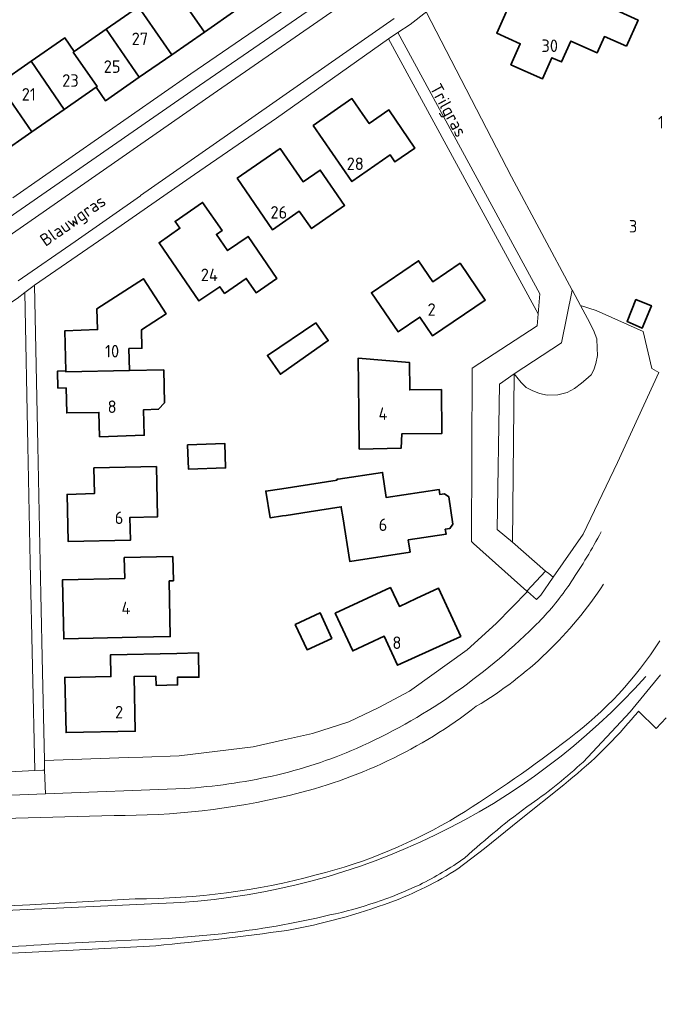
# Model space of a CAD drawing. Header units: metres. Extents: x 248349 to 248832, y 480496 to 481249.
# Tile 5 of 16: x 248738 to 248831, y 480498 to 480640. Entities that reach past the tile are written whole.
import ezdxf
from ezdxf.enums import TextEntityAlignment as Align

# ---------------------------------------------------------------- set-up
doc = ezdxf.new("R2010")
doc.units = ezdxf.units.M
for name, color, linetype, lineweight in [('B-XX-GR-GRAS-GV', 60, 'Continuous', 13), ('B-XX-GR-GROENVOORZIENING-GV', 80, 'Continuous', 18), ('B-XX-OG-BEBOUWING-GV', 7, 'Continuous', 35), ('B-XX-OG-BEBOUWING-T18', 10, 'Continuous', 18), ('B-XX-OG-TERREIN_ERF-GV', 7, 'Continuous', 18), ('B-XX-OG-TOPOGRAFIE-T18', 10, 'Continuous', 18), ('B-XX-OG-WATER-GV', 130, 'Continuous', 18), ('B-XX-OG-WATER_SLOOT-GV', 120, 'Continuous', 18), ('B-XX-VH-ONVERHARD-GV', 252, 'Continuous', 18), ('B-XX-VH-VERHARDING_OPEN-GV', 252, 'Continuous', 18)]:
    doc.layers.add(name, color=color, linetype=linetype, lineweight=lineweight)
doc.styles.add('NLCS-ISO-M-T18', font='NLCS-ISO.ttf', dxfattribs={"height": 1.8})

msp = doc.modelspace()

# ---------------------------------------------------------------- linework, layer by layer
at = {"layer": 'B-XX-GR-GRAS-GV'}
for points in [[(248826.79, 480540.159, -0.0025827), (248825.806, 480538.994)], [(248825.806, 480538.994, -0.0498135), (248816.021, 480529.549)], [(248800.792, 480517.45, -0.0566076), (248791.146, 480512.646)], [(248791.146, 480512.646, -0.0452839), (248776.163, 480508.556)], [(248776.163, 480508.556, -0.0112475), (248757.275, 480506.353)]]:
    msp.add_lwpolyline(points, format="xyb", dxfattribs=at)
for points in [[(248826.79, 480540.159), (248829.327, 480537.621), (248830.78, 480539.163)], [(248816.021, 480529.549), (248809.649, 480524.45), (248804.614, 480520.332), (248800.792, 480517.45)], [(248757.275, 480506.353), (248745.416, 480505.719), (248732.553, 480505.099), (248717.43, 480504.813), (248707.732, 480504.352), (248691.239, 480503.882), (248678.13, 480503.456), (248661.958, 480502.797), (248650.03, 480501.993), (248649.765, 480502.045), (248650.196, 480500), (248650.511, 480498.504), (248650.261, 480498.421), (248650.325, 480497.909)]]:
    msp.add_lwpolyline(points, dxfattribs=at)
at = {"layer": 'B-XX-GR-GROENVOORZIENING-GV'}
for points in [[(248818.421, 480598.58), (248819.422, 480596.7), (248820.278, 480595.033), (248820.789, 480593.778), (248820.811, 480592.444), (248820.856, 480591.378), (248820.633, 480590.211), (248820.333, 480589.3), (248819.967, 480588.611), (248819.2, 480587.922), (248818.589, 480587.378), (248817.556, 480586.633), (248816.533, 480586.044), (248815.178, 480585.722), (248813.622, 480585.678), (248812.511, 480585.911), (248811.489, 480586.333), (248810.611, 480586.767), (248809.878, 480587.5), (248809.278, 480588.278), (248808.889, 480588.733), (248808.656, 480564.478), (248813.389, 480560.311), (248813.86, 480559.952), (248814.495, 480559.435), (248818.801, 480565.663), (248823.738, 480575.956), (248829.727, 480588.924), (248828.694, 480589.531), (248827.463, 480594.861), (248820.666, 480597.847)], [(248656.656, 480528.256), (248646.172, 480527.868), (248640.514, 480527.658), (248640.557, 480526.507), (248640.565, 480526.491), (248641.549, 480524.43), (248662.043, 480525.134), (248741.393, 480528.222), (248741.278, 480531.644), (248741.022, 480531.633), (248739.881, 480531.582), (248735.262, 480531.376), (248715.622, 480530.5), (248675.522, 480529.078)]]:
    msp.add_lwpolyline(points, close=True, dxfattribs=at)
for points in [[(248817.109, 480558.791, 0.0240496), (248821.406, 480565.976)], [(248811.781, 480552.332, 0.0440422), (248816.456, 480557.839)], [(248816.456, 480557.839, 0.0065116), (248817.109, 480558.791)], [(248799.784, 480542.392, 0.0434495), (248811.781, 480552.332)], [(248827.843, 480545.148, -0.196016), (248760.915, 480512.589)], [(248786.188, 480534.784, 0.0475301), (248799.784, 480542.392)], [(248774.064, 480530.798, 0.0488133), (248786.188, 480534.784)], [(248811.323, 480526.794, 0.0367301), (248818.797, 480532.813)], [(248761.429, 480529.002, 0.0394167), (248774.064, 480530.798)], [(248801.73, 480518.97, -0.0278564), (248811.323, 480526.794)], [(248795.285, 480515.133, 0.0371807), (248801.73, 480518.97)], [(248782.334, 480510.779, 0.0576519), (248795.285, 480515.133)], [(248766.832, 480508.082, 0.0325562), (248782.334, 480510.779)], [(248724.363, 480506.032, 0.0197298), (248741.904, 480506.554)]]:
    msp.add_lwpolyline(points, format="xyb", dxfattribs=at)
for points in [[(248818.797, 480532.813), (248825.577, 480540.064), (248829.936, 480545.371)], [(248760.915, 480512.589), (248697.696, 480509.706), (248664.098, 480508.584), (248650.86, 480507.758), (248649.224, 480507.453)], [(248741.904, 480506.554), (248750.528, 480506.99), (248759.048, 480507.407), (248766.832, 480508.082)]]:
    msp.add_lwpolyline(points, dxfattribs=at)
at = {"layer": 'B-XX-OG-BEBOUWING-GV'}
for points in [[(248768.955, 480641.219), (248764.195, 480648.129), (248759.514, 480644.88), (248764.294, 480637.979)], [(248764.294, 480637.979), (248759.514, 480644.88), (248754.812, 480641.614), (248759.594, 480634.709)], [(248825.03, 480635.935), (248826.724, 480639.713), (248823.54, 480641.116), (248816.46, 480644.257), (248815.049, 480641.156), (248809.039, 480643.817), (248806.378, 480637.797), (248809.758, 480636.296), (248808.421, 480633.269), (248812.968, 480631.246), (248814.319, 480634.276), (248815.699, 480633.676), (248817.019, 480636.676), (248820.839, 480634.986), (248821.871, 480637.327)], [(248750.16, 480638.384), (248754.913, 480631.459), (248759.594, 480634.709), (248754.812, 480641.614)], [(248754.913, 480631.459), (248750.16, 480638.384), (248745.532, 480635.17), (248745.402, 480635.08), (248748.832, 480630.13), (248748.702, 480630.04), (248750.062, 480628.079)], [(248744.092, 480626.84), (248748.702, 480630.04), (248748.832, 480630.13), (248745.402, 480635.08), (248745.532, 480635.17), (248744.182, 480637.121), (248739.342, 480633.76)], [(248744.092, 480626.84), (248739.342, 480633.76), (248734.639, 480630.494), (248739.421, 480623.6)], [(248734.73, 480620.34), (248739.421, 480623.6), (248734.639, 480630.494), (248729.94, 480627.231)], [(248779.943, 480624.513), (248785.517, 480616.432), (248791.016, 480620.266), (248791.716, 480619.265), (248794.58, 480621.267), (248790.818, 480626.752), (248788.014, 480624.794), (248787.116, 480626.085), (248785.515, 480628.387)], [(248769.014, 480616.914), (248774.103, 480609.499), (248777.949, 480612.173), (248779.71, 480609.666), (248784.463, 480613.003), (248780.958, 480618.099), (248778.496, 480616.406), (248775.177, 480621.199)], [(248767.173, 480600.327), (248770.302, 480602.479), (248771.722, 480600.415), (248774.709, 480602.47), (248770.576, 480608.524), (248767.635, 480606.486), (248766.017, 480608.815), (248766.831, 480609.381), (248764.018, 480613.427), (248760.077, 480610.688), (248760.763, 480609.701), (248757.767, 480607.625), (248763.506, 480599.238), (248766.491, 480601.28)], [(248801.097, 480604.693), (248797.186, 480602.014), (248795.128, 480605.021), (248788.324, 480600.432), (248792.192, 480594.804), (248795.291, 480596.909), (248797.109, 480594.224), (248804.727, 480599.371)], [(248753.499, 480589.223), (248753.414, 480592.37), (248755.294, 480592.421), (248755.223, 480595.06), (248758.782, 480597.363), (248755.5, 480602.436), (248748.8, 480598.1), (248748.918, 480595.11), (248744.188, 480594.922), (248744.337, 480589.164), (248744.34, 480589.024)], [(248826.414, 480599.459), (248825.129, 480596.28), (248827.283, 480595.294), (248828.627, 480598.548)], [(248780.326, 480596.078), (248773.367, 480591.389), (248775.233, 480588.689), (248782.116, 480593.537)], [(248786.517, 480583.306), (248786.567, 480577.889), (248792.611, 480578.011), (248792.712, 480580.104), (248798.454, 480580.136), (248798.413, 480586.46), (248793.846, 480586.43), (248793.821, 480590.358), (248786.442, 480591.004)], [(248753.499, 480589.223), (248744.34, 480589.024), (248744.337, 480589.164), (248743.148, 480589.142), (248743.194, 480586.682), (248744.384, 480586.705), (248744.471, 480583.106), (248749.1, 480583.192), (248749.197, 480579.664), (248755.631, 480579.9), (248755.532, 480583.574), (248757.693, 480583.634), (248758.529, 480584.566), (248758.447, 480589.306)], [(248761.862, 480578.529), (248761.986, 480575.007), (248767.347, 480575.196), (248767.223, 480578.719)], [(248748.369, 480575.176), (248748.453, 480571.491), (248744.527, 480571.375), (248744.685, 480564.564), (248753.646, 480564.771), (248753.569, 480568.05), (248757.553, 480568.159), (248757.385, 480575.37)], [(248779.357, 480568.867), (248783.985, 480569.584), (248783.999, 480569.492), (248784.207, 480568.155), (248785.205, 480561.721), (248793.893, 480563.069), (248793.623, 480564.807), (248799.069, 480565.632), (248798.959, 480566.354), (248799.641, 480566.458), (248800.069, 480567.1), (248799.471, 480571.014), (248798.869, 480571.448), (248798.196, 480571.346), (248798.085, 480572.075), (248790.477, 480570.922), (248789.927, 480574.547), (248783.542, 480573.578), (248783.369, 480573.552), (248783.389, 480573.424), (248775.441, 480572.192), (248773.125, 480571.855), (248773.734, 480568.004), (248775.543, 480568.277), (248776.037, 480568.352)], [(248759.192, 480558.909), (248759.822, 480558.927), (248759.733, 480562.418), (248752.75, 480562.256), (248752.82, 480559.264), (248743.847, 480559.061), (248744.05, 480550.561), (248754.553, 480550.782), (248759.37, 480550.889)], [(248791.08, 480557.96), (248783.119, 480554.249), (248785.634, 480548.814), (248790.168, 480550.932), (248792.105, 480546.758), (248801.191, 480550.921), (248797.968, 480557.861), (248794.762, 480556.362), (248792.351, 480555.234)], [(248777.333, 480552.622), (248779.078, 480548.978), (248782.622, 480550.611), (248780.971, 480554.294)], [(248760.333, 480548.462), (248750.764, 480548.235), (248750.838, 480545.129), (248744.183, 480544.991), (248744.371, 480537.051), (248754.337, 480537.258), (248754.164, 480545.113), (248757.301, 480545.181), (248757.33, 480543.85), (248760.432, 480543.918), (248760.408, 480545.016), (248763.495, 480545.023), (248763.444, 480548.525)]]:
    msp.add_lwpolyline(points, close=True, dxfattribs=at)
at = {"layer": 'B-XX-OG-TERREIN_ERF-GV'}
for points in [[(248748.702, 480630.04), (248744.092, 480626.84), (248739.421, 480623.6), (248734.73, 480620.34), (248729.88, 480616.97), (248725.1, 480623.871), (248729.94, 480627.231), (248734.639, 480630.494), (248739.342, 480633.76), (248744.182, 480637.121), (248745.532, 480635.17), (248750.16, 480638.384), (248754.812, 480641.614), (248759.514, 480644.88), (248764.195, 480648.129), (248768.865, 480651.372), (248773.716, 480654.74), (248778.506, 480647.859), (248773.686, 480644.509), (248768.955, 480641.219), (248764.294, 480637.979), (248759.594, 480634.709), (248754.913, 480631.459), (248750.062, 480628.079)], [(248740.922, 480547.922), (248741.248, 480533.017), (248753.309, 480533.442), (248755.409, 480533.516), (248760.656, 480533.701), (248771.307, 480535.007), (248775.536, 480535.964), (248779.859, 480536.9), (248785.091, 480538.618), (248789.395, 480540.682), (248793.832, 480543.038), (248794.13, 480543.252), (248802.096, 480548.97), (248806.287, 480552.789), (248810.784, 480557.389), (248812.087, 480556.251), (248812.715, 480556.859), (248814.495, 480559.435), (248813.86, 480559.952), (248813.389, 480560.311), (248810.722, 480557.422), (248803.033, 480564.3), (248802.722, 480564.578), (248802.811, 480589.567), (248812.178, 480595.644), (248812.333, 480597.389), (248804.133, 480612.478), (248790.811, 480637.011), (248774.678, 480625.578), (248762.878, 480617.433), (248750.578, 480608.9), (248739.822, 480601.489), (248740.289, 480578.389), (248740.622, 480561.578)], [(248790.818, 480626.752), (248794.58, 480621.267), (248791.716, 480619.265), (248791.016, 480620.266), (248785.517, 480616.432), (248779.943, 480624.513), (248785.515, 480628.387), (248787.116, 480626.085), (248788.014, 480624.794)], [(248769.014, 480616.914), (248775.177, 480621.199), (248778.496, 480616.406), (248780.958, 480618.099), (248784.463, 480613.003), (248779.71, 480609.666), (248777.949, 480612.173), (248774.103, 480609.499)], [(248760.077, 480610.688), (248764.018, 480613.427), (248766.831, 480609.381), (248766.017, 480608.815), (248767.635, 480606.486), (248770.576, 480608.524), (248774.709, 480602.47), (248771.722, 480600.415), (248770.302, 480602.479), (248767.173, 480600.327), (248766.491, 480601.28), (248763.506, 480599.238), (248757.767, 480607.625), (248760.763, 480609.701)], [(248801.097, 480604.693), (248804.727, 480599.371), (248797.109, 480594.224), (248795.291, 480596.909), (248792.192, 480594.804), (248788.324, 480600.432), (248795.128, 480605.021), (248797.186, 480602.014)], [(248753.499, 480589.223), (248758.447, 480589.306), (248758.529, 480584.566), (248757.693, 480583.634), (248755.532, 480583.574), (248755.631, 480579.9), (248749.197, 480579.664), (248749.1, 480583.192), (248744.471, 480583.106), (248744.384, 480586.705), (248743.194, 480586.682), (248743.148, 480589.142), (248744.337, 480589.164), (248744.188, 480594.922), (248748.918, 480595.11), (248748.8, 480598.1), (248755.5, 480602.436), (248758.782, 480597.363), (248755.223, 480595.06), (248755.294, 480592.421), (248753.414, 480592.37)], [(248826.414, 480599.459), (248828.627, 480598.548), (248827.283, 480595.294), (248825.129, 480596.28)], [(248782.116, 480593.537), (248775.233, 480588.689), (248773.367, 480591.389), (248780.326, 480596.078)], [(248792.712, 480580.104), (248792.611, 480578.011), (248786.567, 480577.889), (248786.517, 480583.306), (248786.442, 480591.004), (248793.821, 480590.358), (248793.846, 480586.43), (248798.413, 480586.46), (248798.454, 480580.136)], [(248761.862, 480578.529), (248767.223, 480578.719), (248767.347, 480575.196), (248761.986, 480575.007)], [(248748.369, 480575.176), (248757.385, 480575.37), (248757.553, 480568.159), (248753.569, 480568.05), (248753.646, 480564.771), (248744.685, 480564.564), (248744.527, 480571.375), (248748.453, 480571.491)], [(248783.999, 480569.492), (248783.985, 480569.584), (248779.357, 480568.867), (248776.037, 480568.352), (248775.543, 480568.277), (248773.734, 480568.004), (248773.125, 480571.855), (248775.441, 480572.192), (248783.389, 480573.424), (248783.369, 480573.552), (248783.542, 480573.578), (248789.927, 480574.547), (248790.477, 480570.922), (248798.085, 480572.075), (248798.196, 480571.346), (248798.869, 480571.448), (248799.471, 480571.014), (248800.069, 480567.1), (248799.641, 480566.458), (248798.959, 480566.354), (248799.069, 480565.632), (248793.623, 480564.807), (248793.893, 480563.069), (248785.205, 480561.721), (248784.207, 480568.155)], [(248752.75, 480562.256), (248759.733, 480562.418), (248759.822, 480558.927), (248759.192, 480558.909), (248759.37, 480550.889), (248754.553, 480550.782), (248744.05, 480550.561), (248743.847, 480559.061), (248752.82, 480559.264)], [(248794.762, 480556.362), (248797.968, 480557.861), (248801.191, 480550.921), (248792.105, 480546.758), (248790.168, 480550.932), (248785.634, 480548.814), (248783.119, 480554.249), (248791.08, 480557.96), (248792.351, 480555.234)], [(248777.333, 480552.622), (248780.971, 480554.294), (248782.622, 480550.611), (248779.078, 480548.978)], [(248750.764, 480548.235), (248760.333, 480548.462), (248763.444, 480548.525), (248763.495, 480545.023), (248760.408, 480545.016), (248760.432, 480543.918), (248757.33, 480543.85), (248757.301, 480545.181), (248754.164, 480545.113), (248754.337, 480537.258), (248744.371, 480537.051), (248744.183, 480544.991), (248750.838, 480545.129)]]:
    msp.add_lwpolyline(points, close=True, dxfattribs=at)
msp.add_lwpolyline([(248736.733, 480614.078), (248762.322, 480631.978), (248777.978, 480642.733)], dxfattribs=at)
at = {"layer": 'B-XX-OG-WATER-GV'}
for points in [[(248821.759, 480558.459, -0.1141865), (248803.432, 480540.837)], [(248816.787, 480536.224, 0.0893391), (248829.836, 480550.265)], [(248803.432, 480540.837, -0.1073323), (248776.498, 480527.998)], [(248800.794, 480525.059, 0.0260959), (248816.787, 480536.224)], [(248776.498, 480527.998, -0.0596198), (248751.302, 480525.106)], [(248780.394, 480516.549, 0.0741744), (248800.794, 480525.059)], [(248754.311, 480513.102, 0.0655273), (248780.394, 480516.549)]]:
    msp.add_lwpolyline(points, format="xyb", dxfattribs=at)
for points in [[(248751.302, 480525.106), (248717.619, 480524.202), (248689.65, 480523.507), (248667.65, 480522.894), (248660.253, 480522.499), (248653.013, 480521.722), (248640.934, 480520.87), (248637.314, 480520.614), (248636.916, 480520.586), (248634.697, 480520.473), (248634.353, 480520.455), (248632.707, 480520.371), (248626.378, 480520.047), (248626.031, 480520.029), (248614.407, 480519.434), (248590.214, 480517.873)], [(248592.023, 480506.815), (248617.183, 480508.498), (248626.609, 480509.156), (248626.954, 480509.18), (248632.711, 480509.581), (248633.328, 480509.583), (248634.942, 480509.589), (248635.275, 480509.59), (248637.89, 480509.598), (248641.529, 480509.61), (248647.365, 480509.629), (248666.793, 480509.915), (248693.278, 480510.059), (248714.451, 480511.129), (248739.153, 480512.232), (248754.311, 480513.102)]]:
    msp.add_lwpolyline(points, dxfattribs=at)
at = {"layer": 'B-XX-OG-WATER_SLOOT-GV'}
for points in [[(248821.406, 480565.976, -0.0240496), (248817.109, 480558.791)], [(248803.432, 480540.837, 0.1141865), (248821.759, 480558.459)], [(248816.456, 480557.839, -0.0440422), (248811.781, 480552.332)], [(248817.109, 480558.791, -0.0065116), (248816.456, 480557.839)], [(248811.781, 480552.332, -0.0434495), (248799.784, 480542.392)], [(248829.836, 480550.265, -0.0893391), (248816.787, 480536.224)], [(248760.915, 480512.589, 0.196016), (248827.843, 480545.148)], [(248799.784, 480542.392, -0.0475301), (248786.188, 480534.784)], [(248776.498, 480527.998, 0.1073323), (248803.432, 480540.837)], [(248816.787, 480536.224, -0.0260959), (248800.794, 480525.059)], [(248786.188, 480534.784, -0.0488133), (248774.064, 480530.798)], [(248774.064, 480530.798, -0.0394167), (248761.429, 480529.002)], [(248751.302, 480525.106, 0.0596198), (248776.498, 480527.998)], [(248800.794, 480525.059, -0.0741744), (248780.394, 480516.549)], [(248780.394, 480516.549, -0.0655273), (248754.311, 480513.102)]]:
    msp.add_lwpolyline(points, format="xyb", dxfattribs=at)
for points in [[(248761.429, 480529.002), (248741.393, 480528.222), (248662.043, 480525.134), (248641.549, 480524.43), (248636.225, 480524.159), (248636.262, 480524.264), (248636.096, 480524.791), (248634.581, 480523.185), (248634.574, 480522.797), (248634.227, 480522.778), (248632.574, 480522.689), (248626.61, 480522.366), (248626.256, 480522.347), (248625.909, 480522.328), (248624.414, 480523.646), (248608.133, 480521.311), (248588.467, 480519.799), (248578.612, 480520.077), (248564.229, 480521.022), (248553.891, 480522.265), (248542.353, 480524.707), (248529.402, 480528.024), (248520.028, 480530.887), (248513.262, 480533.368)], [(248590.214, 480517.873), (248614.407, 480519.434), (248626.031, 480520.029), (248626.378, 480520.047), (248632.707, 480520.371), (248634.353, 480520.455), (248634.697, 480520.473), (248636.916, 480520.586), (248637.314, 480520.614), (248640.934, 480520.87), (248653.013, 480521.722), (248660.253, 480522.499), (248667.65, 480522.894), (248689.65, 480523.507), (248717.619, 480524.202), (248751.302, 480525.106)], [(248754.311, 480513.102), (248739.153, 480512.232), (248714.451, 480511.129), (248693.278, 480510.059), (248666.793, 480509.915), (248647.365, 480509.629), (248641.529, 480509.61), (248637.89, 480509.598), (248635.275, 480509.59), (248634.942, 480509.589), (248633.328, 480509.583), (248632.711, 480509.581), (248626.954, 480509.18), (248626.609, 480509.156), (248617.183, 480508.498), (248592.023, 480506.815)], [(248637.33, 480505.804), (248637.294, 480505.63), (248642.529, 480505.877), (248642.376, 480506.359), (248644.777, 480506.623), (248649.224, 480507.453), (248650.86, 480507.758), (248664.098, 480508.584), (248697.696, 480509.706), (248760.915, 480512.589)]]:
    msp.add_lwpolyline(points, dxfattribs=at)
at = {"layer": 'B-XX-VH-ONVERHARD-GV'}
for points in [[(248829.936, 480545.371), (248825.577, 480540.064), (248818.797, 480532.813)], [(248800.792, 480517.45), (248804.614, 480520.332), (248809.649, 480524.45), (248816.021, 480529.549)], [(248766.832, 480508.082), (248759.048, 480507.407), (248750.528, 480506.99), (248741.904, 480506.554)], [(248649.765, 480502.045), (248650.03, 480501.993), (248661.958, 480502.797), (248678.13, 480503.456), (248691.239, 480503.882), (248707.732, 480504.352), (248717.43, 480504.813), (248732.553, 480505.099), (248745.416, 480505.719), (248757.275, 480506.353)]]:
    msp.add_lwpolyline(points, dxfattribs=at)
for points in [[(248825.806, 480538.994, 0.0025827), (248826.79, 480540.159)], [(248816.021, 480529.549, 0.0498135), (248825.806, 480538.994)], [(248818.797, 480532.813, -0.0367301), (248811.323, 480526.794)], [(248811.323, 480526.794, 0.0278564), (248801.73, 480518.97)], [(248801.73, 480518.97, -0.0371807), (248795.285, 480515.133)], [(248791.146, 480512.646, 0.0566076), (248800.792, 480517.45)], [(248795.285, 480515.133, -0.0576519), (248782.334, 480510.779)], [(248776.163, 480508.556, 0.0452839), (248791.146, 480512.646)], [(248782.334, 480510.779, -0.0325562), (248766.832, 480508.082)], [(248757.275, 480506.353, 0.0112475), (248776.163, 480508.556)], [(248741.904, 480506.554, -0.0197298), (248724.363, 480506.032)]]:
    msp.add_lwpolyline(points, format="xyb", dxfattribs=at)
at = {"layer": 'B-XX-VH-VERHARDING_OPEN-GV'}
for points in [[(248735.556, 480610.844), (248735.535, 480610.83), (248734.978, 480610.444), (248734.4, 480607.389), (248735.567, 480608.178), (248765.533, 480629.078), (248786.511, 480643.622), (248787.665, 480644.522), (248784.578, 480644.778), (248763.567, 480630.278)], [(248796.322, 480640.944), (248793.9, 480639.067), (248792.141, 480637.896), (248812.589, 480600.269), (248812.333, 480597.389), (248812.178, 480595.644), (248802.811, 480589.567), (248802.722, 480564.578), (248803.033, 480564.3), (248810.722, 480557.422), (248813.389, 480560.311), (248808.656, 480564.478), (248806.449, 480566.32), (248806.767, 480587.237), (248808.889, 480588.733), (248815.689, 480593.189), (248817.233, 480600.789), (248808.5, 480617.133), (248796.233, 480640.867)], [(248812.333, 480597.389), (248812.589, 480600.269), (248792.141, 480637.896), (248790.811, 480637.011), (248804.133, 480612.478)], [(248738.443, 480600.438), (248737.322, 480599.578), (248734.589, 480597.822), (248732.278, 480596.389), (248731.833, 480596.133), (248733.5, 480594.633), (248734.278, 480570.011), (248734.267, 480570.011), (248734.921, 480545.802), (248735.067, 480540.411), (248735.262, 480531.376), (248739.881, 480531.582), (248739.222, 480561.549), (248738.889, 480578.361)], [(248738.443, 480600.438), (248738.889, 480578.361), (248739.222, 480561.549), (248739.881, 480531.582), (248741.022, 480531.633), (248741.278, 480531.644), (248741.248, 480533.017), (248740.922, 480547.922), (248740.622, 480561.578), (248740.289, 480578.389), (248739.822, 480601.489), (248739.567, 480601.3)], [(248818.421, 480598.58), (248817.256, 480600.767), (248817.233, 480600.789), (248815.689, 480593.189), (248808.889, 480588.733), (248809.278, 480588.278), (248809.878, 480587.5), (248810.611, 480586.767), (248811.489, 480586.333), (248812.511, 480585.911), (248813.622, 480585.678), (248815.178, 480585.722), (248816.533, 480586.044), (248817.556, 480586.633), (248818.589, 480587.378), (248819.2, 480587.922), (248819.967, 480588.611), (248820.333, 480589.3), (248820.633, 480590.211), (248820.856, 480591.378), (248820.811, 480592.444), (248820.789, 480593.778), (248820.278, 480595.033), (248819.422, 480596.7)], [(248808.889, 480588.733), (248806.767, 480587.237), (248806.449, 480566.32), (248808.656, 480564.478)]]:
    msp.add_lwpolyline(points, close=True, dxfattribs=at)
for points in [[(248737.322, 480599.578), (248738.443, 480600.438), (248739.567, 480601.3), (248739.822, 480601.489), (248750.578, 480608.9), (248762.878, 480617.433), (248774.678, 480625.578), (248790.811, 480637.011), (248792.141, 480637.896), (248793.9, 480639.067), (248796.322, 480640.944)], [(248791.622, 480639.933), (248782.1, 480633.322), (248767.589, 480623.178), (248755.111, 480614.411), (248755.1, 480614.378), (248745.689, 480607.789), (248737.456, 480602.144)]]:
    msp.add_lwpolyline(points, dxfattribs=at)

# ---------------------------------------------------------------- texts
at = {"layer": 'B-XX-OG-BEBOUWING-T18', "style": 'NLCS-ISO-M-T18'}
for s, p in [('27', (248755, 480637)), ('30', (248814, 480636)), ('25', (248751, 480633)), ('23', (248745, 480631)), ('21', (248739, 480629)), ('1', (248830, 480625)), ('28', (248786, 480619)), ('26', (248775, 480612)), ('3', (248826, 480610)), ('24', (248765, 480603)), ('2', (248797, 480598)), ('10', (248751, 480592)), ('8', (248751, 480584)), ('4', (248790, 480583)), ('6', (248752, 480568)), ('6', (248790, 480567)), ('4', (248753, 480555)), ('8', (248792, 480550)), ('2', (248752, 480540))]:
    msp.add_text(s, height=1.8, dxfattribs=at).set_placement(p, align=Align.MIDDLE_CENTER)
at = {"layer": 'B-XX-OG-TOPOGRAFIE-T18', "style": 'NLCS-ISO-M-T18'}
for s, rotation, p in [('Trilgras', 298.6, (248799.436, 480626.717)), ('Blauwgras', 35, (248745.328, 480610.854))]:
    msp.add_text(s, height=1.8, rotation=rotation, dxfattribs=at).set_placement(p, align=Align.MIDDLE_CENTER)

doc.saveas('drawing.dxf')
